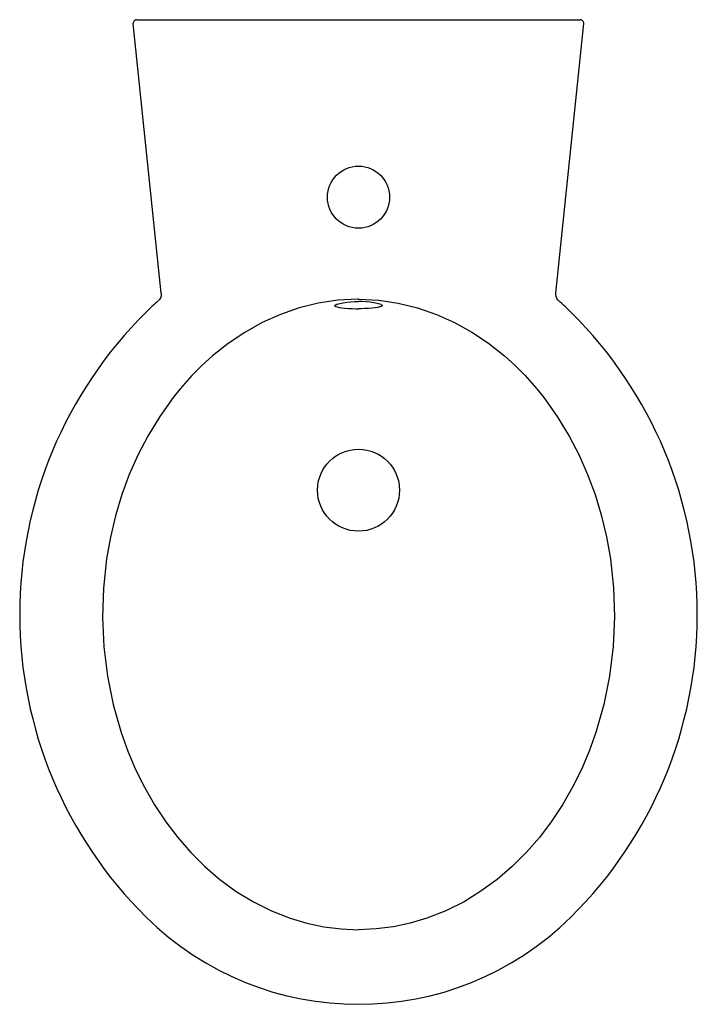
# Model space of a CAD drawing. Header units: millimetres. Extents: x -0.191 to 0.191, y -0.555 to 0.
import ezdxf

# ---------------------------------------------------------------- set-up
doc = ezdxf.new("R2010")
doc.units = ezdxf.units.MM
doc.layers.add('BLOCKS', color=3, linetype='Continuous')

msp = doc.modelspace()

# ---------------------------------------------------------------- linework, layer by layer
at = {"layer": 'BLOCKS'}
for p, q in [((-0.124771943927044, 0), (0.124771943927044, 0)), ((-0.1110149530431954, -0.1539778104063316), (-0.1267612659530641, -0.002206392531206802)), ((0.1110149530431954, -0.1539778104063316), (0.1267612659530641, -0.002206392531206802))]:
    msp.add_line(p, q, dxfattribs=at)
at = {"layer": 'BLOCKS', "flags": 128}
for points in [[(-0.1110295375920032, -0.1539793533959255), (-0.1109890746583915, -0.154419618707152), (-0.1111075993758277, -0.1556053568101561), (-0.1115300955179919, -0.1567930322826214), (-0.1122268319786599, -0.1578344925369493), (-0.1126436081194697, -0.1582263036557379)], [(0.1127034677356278, -0.1582921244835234), (0.112340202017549, -0.1579607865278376), (0.1116687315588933, -0.1570510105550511), (0.1111773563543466, -0.1558847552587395), (0.1109903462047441, -0.1546332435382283), (0.1110321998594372, -0.1540700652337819)]]:
    msp.add_lwpolyline(points, dxfattribs=at)
at = {"layer": 'BLOCKS', "linetype": 'Continuous', "flags": 128}
for points in [[(9.094947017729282e-13, -0.1574404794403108), (-0.000462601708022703, -0.1574414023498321), (-0.0115715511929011, -0.1580325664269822), (-0.02262301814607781, -0.1596856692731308), (-0.03347796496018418, -0.1623528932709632), (-0.04399735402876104, -0.1659864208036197), (-0.05422445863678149, -0.1705979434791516), (-0.06405132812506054, -0.1760921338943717), (-0.07340055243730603, -0.1823754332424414), (-0.08219472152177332, -0.1893542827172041), (-0.08810354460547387, -0.1947104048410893), (-0.09372656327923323, -0.2003661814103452)], [(-0.01343717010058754, -0.1608837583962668), (-0.01314673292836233, -0.1606944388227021), (-0.01220930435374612, -0.1602512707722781)], [(-0.01220930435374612, -0.1602512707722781), (-0.01205749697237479, -0.1601911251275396), (-0.01054247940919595, -0.1597635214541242), (-0.008710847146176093, -0.1593848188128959), (-0.0066423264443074, -0.1590787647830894), (-0.004372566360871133, -0.1588534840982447), (-0.002214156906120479, -0.1587312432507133), (9.094947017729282e-13, -0.1586894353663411)], [(9.094947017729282e-13, -0.1574404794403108), (0.0004626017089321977, -0.1574414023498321), (0.01140062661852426, -0.1580034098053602), (0.02223847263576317, -0.1595857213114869), (0.03326692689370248, -0.1622779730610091), (0.04399735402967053, -0.1659864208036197), (0.05410609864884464, -0.1705311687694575), (0.06379325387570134, -0.1759184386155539), (0.0732632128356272, -0.1822666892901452), (0.08219472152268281, -0.1893542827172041), (0.08810354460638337, -0.1947104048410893), (0.09372656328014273, -0.2003661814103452)], [(0.01266745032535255, -0.1604327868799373), (0.01205749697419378, -0.1601911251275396), (0.01054247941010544, -0.1597635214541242), (0.008710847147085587, -0.1593848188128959), (0.006642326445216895, -0.1590787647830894), (0.004372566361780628, -0.1588534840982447), (0.002214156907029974, -0.1587312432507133), (9.094947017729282e-13, -0.1586894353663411)], [(0.01266745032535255, -0.1604327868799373), (0.01337729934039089, -0.1608359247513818), (0.01343699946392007, -0.1608851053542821)], [(-0.01343717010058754, -0.1608837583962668), (-0.013417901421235, -0.1610358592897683), (-0.01294705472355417, -0.1614457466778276), (-0.01207374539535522, -0.1618068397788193), (-0.01090077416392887, -0.1620952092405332), (-0.00942246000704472, -0.1623327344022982), (-0.007679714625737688, -0.162518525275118), (-0.005720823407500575, -0.1626558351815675), (-0.003618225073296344, -0.1627460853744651), (-0.001415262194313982, -0.162793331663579), (9.094947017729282e-13, -0.1628015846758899)], [(0.01343699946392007, -0.1608851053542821), (0.0134179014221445, -0.1610358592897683), (0.01294705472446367, -0.1614457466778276), (0.01207374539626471, -0.1618068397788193), (0.01090077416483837, -0.1620952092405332), (0.009422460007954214, -0.1623327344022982), (0.007679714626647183, -0.162518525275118), (0.00572082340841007, -0.1626558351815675), (0.003618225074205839, -0.1627460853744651), (0.001415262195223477, -0.162793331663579), (9.094947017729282e-13, -0.1628015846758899)], [(-0.09372656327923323, -0.2003661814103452), (-0.1003676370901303, -0.2078486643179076), (-0.1043825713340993, -0.2128562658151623)], [(0.09372656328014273, -0.2003661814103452), (0.1003676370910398, -0.2078486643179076), (0.1043825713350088, -0.2128562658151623)], [(-0.1043825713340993, -0.2128562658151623), (-0.1119143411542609, -0.2234343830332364), (-0.1186501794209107, -0.2345375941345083), (-0.1241693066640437, -0.245208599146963), (-0.1290121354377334, -0.2562166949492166), (-0.1331721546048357, -0.267489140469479), (-0.1367635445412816, -0.2793891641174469), (-0.1396390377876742, -0.2914939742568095), (-0.1417971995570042, -0.3037363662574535), (-0.1435586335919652, -0.3201644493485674), (-0.1440665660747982, -0.3367272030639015), (-0.1433207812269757, -0.3532807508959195), (-0.1413210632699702, -0.3696812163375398), (-0.1380971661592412, -0.385706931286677), (-0.1336320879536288, -0.4014311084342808), (-0.1298534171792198, -0.4119647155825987), (-0.1254818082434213, -0.4222757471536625), (-0.1205217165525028, -0.4323058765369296), (-0.1148425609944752, -0.4422203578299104), (-0.1085437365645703, -0.4517524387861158), (-0.1017781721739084, -0.4606537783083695), (-0.09440790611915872, -0.4690976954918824), (-0.0864654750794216, -0.4769994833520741), (-0.07798341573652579, -0.4842744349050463), (-0.068821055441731, -0.49095527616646), (-0.05910793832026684, -0.4968849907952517), (-0.04893395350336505, -0.5019702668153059), (-0.03838899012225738, -0.5061177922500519), (-0.02903447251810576, -0.5088874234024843), (-0.01945473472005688, -0.5108992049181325), (-0.009744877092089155, -0.512126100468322), (9.094947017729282e-13, -0.512541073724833)], [(0.1043825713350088, -0.2128562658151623), (0.1119143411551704, -0.2234343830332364), (0.1186501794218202, -0.2345375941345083), (0.1241549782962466, -0.2451772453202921), (0.128982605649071, -0.2561413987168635), (0.1331721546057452, -0.267489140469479), (0.1366141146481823, -0.2788346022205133), (0.1395801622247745, -0.2912073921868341), (0.1417971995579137, -0.3037363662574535), (0.1435506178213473, -0.3199952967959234), (0.144076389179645, -0.3363402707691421), (0.1433424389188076, -0.3530641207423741), (0.1413210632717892, -0.3696812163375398), (0.1380971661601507, -0.385706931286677), (0.1336320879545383, -0.4014311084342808), (0.1298534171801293, -0.4119647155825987), (0.1254818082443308, -0.4222757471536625), (0.1205217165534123, -0.4323058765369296), (0.1148425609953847, -0.4422203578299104), (0.1085437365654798, -0.4517524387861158), (0.1018429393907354, -0.4605793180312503), (0.09456660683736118, -0.4689371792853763), (0.08656077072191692, -0.476915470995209), (0.07798341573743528, -0.4842744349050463), (0.06894672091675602, -0.4908804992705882), (0.0594077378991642, -0.4967360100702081), (0.04910910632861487, -0.5019003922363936), (0.03838899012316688, -0.5061177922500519), (0.02914874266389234, -0.5088657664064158), (0.01971933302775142, -0.5108688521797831), (0.009894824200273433, -0.5121205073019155), (9.094947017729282e-13, -0.512541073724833)]]:
    msp.add_lwpolyline(points, dxfattribs=at)
at = {"layer": 'BLOCKS'}
for centre, radius in [((0, -0.09998607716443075), 0.01749999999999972), ((0, -0.2649860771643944), 0.02308246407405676)]:
    msp.add_circle(centre, radius, dxfattribs=at)
for centre, radius, start, end in [((-0.124771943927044, -0.00200000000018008), 0.00200000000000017, 90, 185.9232556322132), ((0.124771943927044, -0.00200000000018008), 0.001999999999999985, 354.0767443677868, 90), ((0, -0.2857570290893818), 0.1701283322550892, 131.4825122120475, 134.7131253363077), ((0, -0.2857570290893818), 0.1701283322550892, 45.28687466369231, 48.5171110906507), ((0.04883753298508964, -0.335086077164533), 0.2395434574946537, 134.7131253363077, 180), ((-0.04883753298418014, -0.335086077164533), 0.2395434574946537, 314.7131253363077, 45.28687466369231), ((0.04883753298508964, -0.335086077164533), 0.2395434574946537, 180, 225.2868746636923), ((0, -0.3844151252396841), 0.1701283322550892, 225.2868746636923, 314.7131253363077)]:
    msp.add_arc(centre, radius, start, end, dxfattribs=at)

doc.saveas('drawing.dxf')
